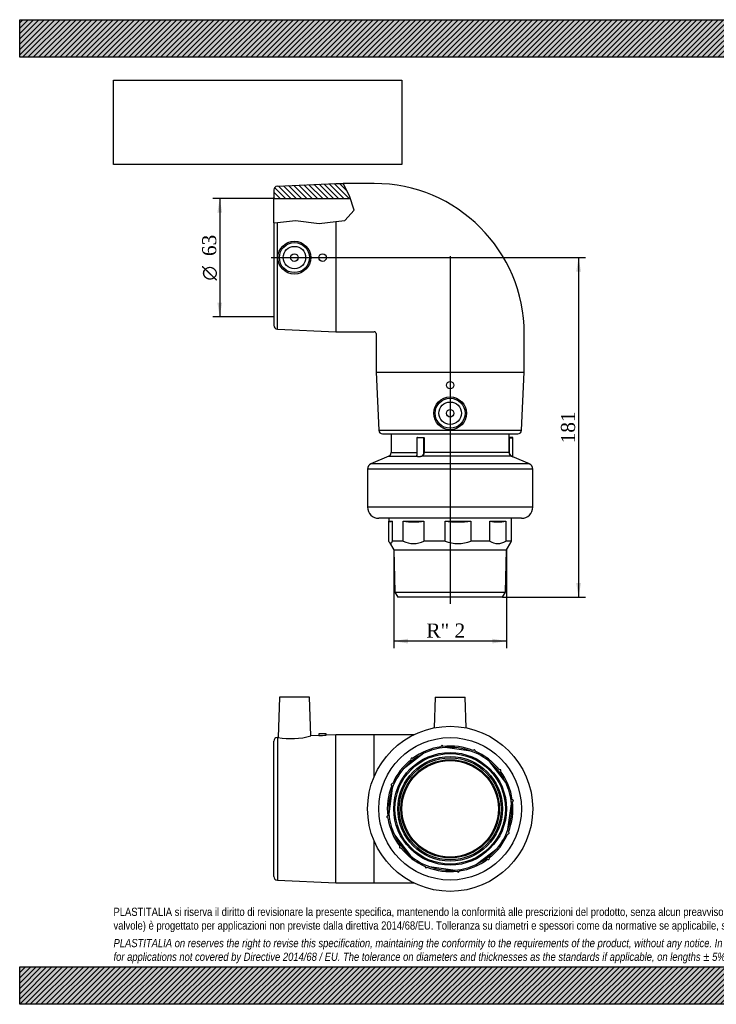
# Model space of a CAD drawing. Header units: millimetres. Extents: x 0 to 742, y 0 to 525.
# Tile 1 of 2: x 0 to 371, y 0 to 525. Entities that reach past the tile are written whole.
import ezdxf
from ezdxf.enums import TextEntityAlignment as Align
from ezdxf.lldxf.tags import DXFTag

# ---------------------------------------------------------------- set-up
doc = ezdxf.new("R2010")
doc.units = ezdxf.units.MM
doc.header["$LTSCALE"] = 2.5
for name, color, linetype in [('Default', 7, 'Continuous'), ('DV1_Default', 7, 'Continuous'), ('GE9P063C', 7, 'Continuous'), ('IOM063C', 7, 'Continuous'), ('PARTE_PE_063', 7, 'Continuous')]:
    doc.layers.add(name, color=color, linetype=linetype)
doc.styles.add('SEACAD_Solid_Edge_ANSI1_Symbols', font='semeca1.ttf')
doc.styles.add('SEACAD_Times_New_Roman', font='times.ttf')
tags = doc.linetypes.add('CENTER2', pattern=[28.575, 19.05, -3.175, 3.175, -3.175]).pattern_tags.tags
tags[10:11] = [DXFTag(74, 4), DXFTag(75, 0), DXFTag(340, '0'), DXFTag(46, 0.0), DXFTag(50, 0.0), DXFTag(44, 0.0), DXFTag(45, 0.0)]
tags[8:9] = [DXFTag(74, 4), DXFTag(75, 0), DXFTag(340, '0'), DXFTag(46, 0.0), DXFTag(50, 0.0), DXFTag(44, 0.0), DXFTag(45, 0.0)]
tags[6:7] = [DXFTag(74, 4), DXFTag(75, 0), DXFTag(340, '0'), DXFTag(46, 0.0), DXFTag(50, 0.0), DXFTag(44, 0.0), DXFTag(45, 0.0)]
tags[4:5] = [DXFTag(74, 4), DXFTag(75, 0), DXFTag(340, '0'), DXFTag(46, 0.0), DXFTag(50, 0.0), DXFTag(44, 0.0), DXFTag(45, 0.0)]
doc.dimstyles.new('ANSImm', dxfattribs={"dimtxt": 7.5, "dimasz": 7.5, "dimexe": 3.75, "dimexo": 0, "dimgap": 1.875, "dimtad": 1, "dimdsep": 46, "dimtxsty": 'SEACAD_Times_New_Roman', "dimblk1": '_SE_FILLED', "dimblk2": '_SE_FILLED', "dimsah": 1, "dimcen": 3.75, "dimazin": 0, "dimtfac": 0.85, "dimtdec": 3, "dimtofl": 0, "dimtmove": 0, "dimatfit": 3, "dimfxl": 1, "dimarcsym": 0})
picture_1 = doc.add_image_def('image1.jpg', size_in_pixel=(4302, 1260))

# ---------------------------------------------------------------- blocks, each defined once
blk = doc.blocks.new('SE')
at = {"layer": 'GE9P063C', "linetype": 'Continuous'}
h = blk.add_hatch(dxfattribs=at)
h.set_pattern_fill('LINE', scale=0.62992, angle=135, style=0)
edge = h.paths.add_edge_path()
edge.add_line((135.4, 429.64), (176.3, 429.64))
edge.add_line((176.3, 429.64), (175.83, 431.06))
edge.add_line((175.83, 431.06), (172.42, 437.64))
edge.add_line((172.42, 437.64), (168.4, 437.64))
edge.add_line((168.4, 437.64), (137.31, 436.23))
edge.add_arc((137.4, 434.23), 2, 92.6026, 180)
edge.add_line((135.4, 434.23), (135.4, 429.64))
at = {"layer": 'DV1_Default', "color": 7, "linetype": 'CENTER2'}
for p, q in [((134.04, 398.14), (230.06, 398.14)), ((229.4, 398.84), (229.4, 213.61))]:
    blk.add_line(p, q, dxfattribs=at)
at = {"layer": 'GE9P063C', "color": 7, "linetype": 'Continuous'}
for p, q in [((137.31, 436.23), (168.4, 437.64)), ((168.4, 437.64), (172.42, 437.64)), ((175.83, 431.06), (172.42, 437.64)), ((188.9, 437.64), (172.42, 437.64)), ((135.4, 434.23), (135.4, 429.64)), ((178.31, 423.51), (175.83, 431.06)), ((135.4, 416.68), (135.4, 429.64)), ((135.4, 429.64), (176.3, 429.64)), ((173.35, 417.96), (178.31, 423.51)), ((135.4, 416.68), (137.31, 416.89)), ((135.4, 416.68), (135.4, 362.05)), ((137.31, 416.89), (147.05, 417.96)), ((137.31, 360.05), (137.31, 416.89)), ((147.05, 417.96), (159.68, 416.27)), ((159.68, 416.27), (168.4, 417.35)), ((168.4, 417.35), (173.35, 417.96)), ((168.4, 417.35), (168.4, 358.64)), ((137.31, 360.05), (168.4, 358.64)), ((168.4, 358.64), (188.9, 358.64)), ((189.9, 357.64), (189.9, 337.14)), ((268.9, 337.14), (268.9, 357.64)), ((189.9, 337.14), (268.9, 337.14)), ((189.9, 337.14), (191.32, 306.05)), ((267.49, 306.05), (268.9, 337.14)), ((191.32, 306.05), (267.49, 306.05)), ((193.31, 304.14), (265.49, 304.14))]:
    blk.add_line(p, q, dxfattribs=at)
for centre, radius in [((146.39, 398.14), 8.75), ((146.4, 398.14), 8), ((146.4, 398.14), 6), ((146.4, 398.14), 2), ((161.4, 398.14), 2), ((229.4, 330.14), 2), ((229.4, 315.13), 8.75), ((229.4, 315.14), 8), ((229.4, 315.14), 6), ((229.4, 315.14), 2)]:
    blk.add_circle(centre, radius, dxfattribs=at)
for centre, radius, start, end in [((137.4, 434.23), 2, 92.6026, 180), ((188.9, 357.64), 80, 0, 90), ((137.4, 362.05), 2, 180, 267.3974), ((188.9, 357.64), 1, 0, 90), ((193.31, 306.14), 2, 182.6026, 270), ((265.49, 306.14), 2, 270, 357.3974)]:
    blk.add_arc(centre, radius, start, end, dxfattribs=at)
at = {"layer": 'IOM063C', "color": 7, "linetype": 'Continuous'}
for p, q in [((196.65, 259.14), (196.65, 257.64)), ((196.65, 257.64), (198.59, 257.64)), ((196.65, 257.64), (197.13, 257.37)), ((196.77, 246.97), (196.77, 257.58)), ((198.59, 257.64), (198.59, 246.97)), ((204.39, 246.97), (204.39, 257.64)), ((204.39, 257.64), (215.45, 257.64)), ((215.45, 257.64), (215.45, 246.97)), ((226.67, 246.97), (226.67, 257.64)), ((226.67, 257.64), (240.49, 257.64)), ((240.49, 257.64), (240.49, 246.97)), ((250.55, 246.97), (250.55, 257.64)), ((250.55, 257.64), (259.03, 257.64)), ((259.03, 257.64), (259.03, 246.97)), ((262.04, 246.97), (262.04, 257.64)), ((262.15, 257.64), (262.04, 257.64)), ((262.04, 257.58), (262.15, 257.64)), ((262.15, 257.64), (262.15, 259.14)), ((204.39, 246.97), (198.59, 246.97)), ((226.67, 246.97), (215.45, 246.97)), ((250.55, 246.97), (240.49, 246.97)), ((262.04, 246.97), (259.03, 246.97)), ((197.12, 246.15), (199.36, 242.28)), ((199.36, 242.28), (259.44, 242.28)), ((199.36, 242.28), (199.95, 219.78)), ((258.86, 219.78), (259.44, 242.28)), ((259.44, 242.28), (261.68, 246.15)), ((199.95, 219.78), (258.86, 219.78)), ((199.95, 219.78), (201.52, 217.14)), ((257.29, 217.14), (201.52, 217.14)), ((257.29, 217.14), (258.86, 219.78))]:
    blk.add_line(p, q, dxfattribs=at)
for centre, radius, start, end in [((209.92, 293.16), 35.95, 261.1538, 278.8462), ((233.58, 313.22), 56.01, 262.9138, 277.0862), ((254.79, 278.48), 21.27, 258.4949, 281.5051), ((209.92, 258.17), 12.49, 243.7289, 296.2711), ((233.58, 264.79), 19.11, 248.8051, 291.1949), ((254.79, 253.33), 7.64, 236.282, 303.718)]:
    blk.add_arc(centre, radius, start, end, dxfattribs=at)
for points in [[(198.59, 257.64), (198.1, 257.18), (197.61, 257.09), (197.13, 257.37)], [(261.68, 246.15), (261.8, 246.36), (261.92, 246.64), (262.04, 246.97)]]:
    blk.add_open_spline(points, degree=3, dxfattribs=at)
blk.add_open_spline([(198.59, 246.97), (198.44, 246.56), (198.29, 246.23), (197.99, 245.79), (197.83, 245.67), (197.52, 245.67), (197.37, 245.79), (197.06, 246.23), (196.91, 246.56), (196.77, 246.97)], degree=3, knots=[0, 0, 0, 0, 0.25, 0.25, 0.5, 0.5, 0.75, 0.75, 1, 1, 1, 1], dxfattribs=at)
at = {"layer": 'PARTE_PE_063', "color": 7, "linetype": 'Continuous'}
for p, q in [((197.9, 304.14), (197.9, 294.14)), ((215.37, 302.04), (211.68, 302.04)), ((211.68, 302.04), (211.68, 292.51)), ((211.78, 302.14), (215.27, 302.14)), ((212.04, 302.24), (215.32, 302.24)), ((215.37, 294.14), (215.37, 302.04)), ((215.5, 302.04), (215.37, 302.04)), ((215.5, 302.04), (215.5, 294.14)), ((260.83, 294.14), (260.83, 302.04)), ((260.93, 302.04), (260.83, 302.04)), ((260.85, 302.24), (260.9, 302.24)), ((260.9, 302.24), (260.9, 304.14)), ((260.93, 302.04), (262.84, 302.04)), ((260.93, 302.04), (260.93, 294.14)), ((262.74, 302.14), (260.95, 302.14)), ((262.84, 292.05), (262.84, 302.04)), ((197.9, 294.14), (211.68, 294.14)), ((215.5, 294.14), (215.37, 294.14)), ((260.83, 294.14), (215.5, 294.14)), ((260.93, 294.14), (260.83, 294.14)), ((196.71, 292.31), (187.2, 288.14)), ((196.71, 292.31), (211.62, 292.31)), ((262.06, 292.31), (214.53, 292.31)), ((271.61, 288.14), (262.9, 291.96)), ((273.4, 285.39), (185.4, 285.39)), ((185.4, 285.39), (185.4, 265.14)), ((271.61, 288.14), (187.2, 288.14)), ((273.4, 265.14), (273.4, 285.39)), ((273.4, 265.14), (185.4, 265.14)), ((267.4, 259.14), (191.4, 259.14))]:
    blk.add_line(p, q, dxfattribs=at)
for centre, radius, start, end in [((211.78, 302.04), 0.1, 90, 180), ((215.27, 302.04), 0.0979, 358.763, 88.9338), ((215.31, 302.05), 0.191, 357.1335, 86.768), ((261.65, 302.09), 0.819, 169.345, 183.3974), ((261, 302.24), 0.1, 180, 270), ((262.74, 302.04), 0.1, 0, 90), ((195.9, 294.14), 2, 293.6735, 0), ((262.82, 294.14), 1.98, 179.9836, 247.489), ((262.81, 294.12), 1.88, 179.3053, 245.6761), ((303.68, 391.2), 107.29, 247.1716, 247.6589), ((262.94, 292.05), 0.1, 179.8466, 247.6591), ((188.4, 285.39), 3, 113.6735, 180), ((270.4, 285.39), 3, 0, 66.3265), ((191.4, 265.14), 6, 180, 270), ((267.4, 265.14), 6, 270, 0)]:
    blk.add_arc(centre, radius, start, end, dxfattribs=at)
for centre, major_axis, ratio, start_param, end_param in [((211.99, 302.24), (0, -0.1), 0.551087, 0, 1.570796), ((215.27, 302.24), (0, -0.1), 0.447109, 0, 1.570796), ((260.95, 302.24), (0, -0.1), 0.998196, 4.712389, 6.05273), ((260.95, 302.24), (0, -0.1), 0.998196, 6.05273, 6.283185), ((211.6, 292.4), (-0.0944, -0.0331), 0.940952, 1.473998, 2.785264), ((214.51, 292.4), (0.0344, -0.0939), 0.373563, 4.576178, 5.887443), ((262.1, 292.4), (-0.0388, -0.0922), 0.567388, 4.946865, 6.258131)]:
    blk.add_ellipse(centre, major_axis=major_axis, ratio=ratio, start_param=start_param, end_param=end_param, dxfattribs=at)
for points, knots in [([(212.04, 302.24), (212, 302.24), (211.96, 302.22), (211.92, 302.17), (211.91, 302.16), (211.9, 302.14)], [0, 0, 0, 0, 0.5, 0.5, 0.6624819, 0.6624819, 0.6624819, 0.6624819]), ([(260.93, 302.04), (260.93, 302.05), (260.93, 302.06), (260.93, 302.07), (260.93, 302.08), (260.93, 302.09), (260.93, 302.1), (260.93, 302.11), (260.93, 302.12), (260.94, 302.13), (260.94, 302.13), (260.94, 302.14), (260.94, 302.14), (260.94, 302.14), (260.94, 302.14), (260.95, 302.14)], [0, 0, 0, 0, 0.211455, 0.211455, 0.211455, 0.423583, 0.423583, 0.423583, 0.637458, 0.637458, 0.637458, 0.853853, 0.853853, 0.853853, 1, 1, 1, 1]), ([(214.47, 292.4), (214.8, 292.53), (215.04, 292.76), (215.32, 293.39), (215.37, 293.76), (215.37, 294.14)], [0, 0, 0, 0, 0.5, 0.5, 1, 1, 1, 1]), ([(215.5, 294.14), (215.5, 293.74), (215.44, 293.34), (215.13, 292.68), (214.88, 292.44), (214.53, 292.31)], [0, 0, 0, 0, 0.5, 0.5, 1, 1, 1, 1]), ([(214.53, 292.31), (214.24, 292.2), (213.92, 292.11), (213.27, 291.99), (212.94, 291.96), (212.37, 291.96), (212.12, 291.99), (211.77, 292.11), (211.66, 292.2), (211.62, 292.31)], [0, 0, 0, 0, 0.25, 0.25, 0.5, 0.5, 0.75, 0.75, 1, 1, 1, 1]), ([(211.7, 292.4), (211.73, 292.29), (211.84, 292.21), (212.17, 292.08), (212.41, 292.05), (212.96, 292.05), (213.27, 292.08), (213.89, 292.21), (214.2, 292.29), (214.47, 292.4)], [0, 0, 0, 0, 0.25, 0.25, 0.5, 0.5, 0.75, 0.75, 1, 1, 1, 1]), ([(262.04, 292.4), (262.28, 292.29), (262.48, 292.21), (262.76, 292.08), (262.84, 292.05), (262.84, 292.05), (262.84, 292.05), (262.84, 292.05)], [0, 0, 0, 0, 0.25, 0.25, 0.5, 0.5, 0.5007124, 0.5007124, 0.5007124, 0.5007124])]:
    blk.add_open_spline(points, degree=3, knots=knots, dxfattribs=at)
for points in [[(211.62, 292.31), (211.59, 292.41), (211.63, 292.58), (211.68, 292.8)], [(211.68, 292.5), (211.69, 292.46), (211.69, 292.43), (211.7, 292.4)]]:
    blk.add_open_spline(points, degree=3, dxfattribs=at)
blk = doc.blocks.new('SE2')
at = {"layer": 'GE9P063C', "color": 7, "linetype": 'Continuous'}
for p, q in [((138.4, 163.73), (137.66, 142.34)), ((154.4, 163.73), (138.4, 163.73)), ((155.12, 143.13), (154.4, 163.73)), ((221.4, 163.73), (220.83, 147.39)), ((221.4, 163.73), (237.4, 163.73)), ((237.97, 147.39), (237.4, 163.73)), ((137.66, 142.34), (137.31, 142.32)), ((137.31, 142.32), (137.31, 66.15)), ((159.43, 143.33), (155.1, 143.13)), ((163.4, 144.23), (159.4, 144.23)), ((159.4, 144.23), (159.4, 143.32)), ((168.4, 143.73), (163.38, 143.51)), ((163.4, 143.5), (163.4, 144.23)), ((168.4, 64.73), (168.4, 143.73)), ((188.9, 143.73), (168.4, 143.73)), ((188.9, 121.43), (188.9, 143.73)), ((210.02, 143.73), (188.9, 143.73)), ((135.4, 68.14), (135.4, 140.32)), ((188.9, 64.73), (188.9, 87.04)), ((137.31, 66.15), (168.4, 64.73)), ((168.4, 64.73), (188.9, 64.73)), ((188.9, 64.73), (210.02, 64.73))]:
    blk.add_line(p, q, dxfattribs=at)
for centre, radius, start, end in [((137.4, 140.32), 2, 92.6026, 180), ((144.7, 179.99), 38.31, 259.4102, 285.795), ((159.62, 182.63), 39.3, 269.6828, 275.5224), ((137.4, 68.14), 2, 180, 267.3974)]:
    blk.add_arc(centre, radius, start, end, dxfattribs=at)
at = {"layer": 'IOM063C', "color": 7, "linetype": 'Continuous'}
for p, q in [((224.53, 137.38), (224.53, 137.38)), ((225.53, 137.51), (225.53, 137.51)), ((240.49, 135.05), (226.67, 136.87)), ((215.45, 133.86), (204.39, 125.38)), ((241.76, 135.37), (241.76, 135.37)), ((242.68, 134.99), (242.68, 134.99)), ((208.61, 130.51), (208.61, 130.51)), ((209.41, 131.11), (209.41, 131.11)), ((259.03, 118.19), (250.55, 129.24)), ((255.67, 125.02), (255.67, 125.02)), ((256.28, 124.23), (256.28, 124.23)), ((198.26, 116.59), (198.26, 116.59)), ((198.65, 117.51), (198.65, 117.51)), ((198.59, 115.32), (196.77, 101.5)), ((260.22, 93.15), (262.04, 106.97)), ((262.55, 109.1), (262.55, 109.1)), ((262.68, 108.11), (262.68, 108.11)), ((196.13, 100.36), (196.13, 100.36)), ((199.77, 90.28), (208.26, 79.22)), ((260.16, 90.95), (260.16, 90.95)), ((202.52, 84.24), (202.52, 84.24)), ((243.35, 74.6), (254.41, 83.09)), ((249.4, 77.35), (249.4, 77.35)), ((216.12, 73.48), (216.12, 73.48)), ((218.32, 73.42), (232.13, 71.6)), ((233.28, 70.96), (233.28, 70.96))]:
    blk.add_line(p, q, dxfattribs=at)
for radius in [30.04, 29.45, 27.88, 27.2, 26.2]:
    blk.add_circle((229.4, 104.23), radius, dxfattribs=at)
for radius, start, end in [(33.5, 98.3551, 126.6449), (32.75, 94.7856, 115.2144), (33.5, 68.3551, 96.6449), (32.75, 70.2144, 94.7856), (32.75, 115.2144, 139.7856), (32.75, 49.7856, 70.2144), (33.5, 38.3551, 66.6449), (33.5, 128.3551, 156.6449), (32.75, 25.2144, 49.7856), (32.75, 139.7856, 160.2144), (33.5, 8.3551, 36.6449), (33.5, 158.3551, 186.6449), (32.75, 4.7856, 25.2144), (32.75, 160.2144, 184.7856), (32.75, 340.2144, 4.7856), (33.5, 338.3551, 6.6449), (32.75, 184.7856, 205.2144), (33.5, 188.3551, 216.6449), (32.75, 205.2144, 229.7856), (33.5, 308.3551, 336.6449), (32.75, 319.7856, 340.2144), (33.5, 218.3551, 246.6449), (32.75, 229.7856, 250.2144), (32.75, 295.2144, 319.7856), (32.75, 274.7856, 295.2144), (33.5, 278.3551, 306.6449), (33.5, 248.3551, 276.6449), (32.75, 250.2144, 274.7856)]:
    blk.add_arc((229.4, 104.23), radius, start, end, dxfattribs=at)
for centre, major_axis in [((225.03, 137.45), (0.065, -0.496)), ((209.01, 130.81), (0.304, -0.397)), ((242.22, 135.18), (-0.191, -0.462)), ((255.98, 124.63), (-0.397, -0.304)), ((198.45, 117.05), (0.462, -0.191)), ((262.61, 108.61), (-0.496, -0.065)), ((196.19, 99.86), (0.496, 0.065)), ((260.35, 91.41), (-0.462, 0.191)), ((202.83, 83.84), (0.397, 0.304)), ((249.8, 77.66), (-0.304, 0.397)), ((216.58, 73.28), (0.191, 0.462)), ((233.77, 71.02), (-0.065, 0.496))]:
    blk.add_ellipse(centre, major_axis=major_axis, ratio=0.999848, start_param=1.570708, end_param=4.712477, dxfattribs=at)
at = {"layer": 'PARTE_PE_063', "color": 7, "linetype": 'Continuous'}
for radius in [44, 38, 25.7]:
    blk.add_circle((229.4, 104.23), radius, dxfattribs=at)
for start, end in [(98.3551, 126.6449), (68.3551, 96.6449), (38.3551, 66.6449), (128.3551, 156.6449), (8.3551, 36.6449), (158.3551, 186.6449), (338.3551, 6.6449), (188.3551, 216.6449), (308.3551, 336.6449), (218.3551, 246.6449), (278.3551, 306.6449), (248.3551, 276.6449)]:
    blk.add_arc((229.4, 104.23), 33.5, start, end, dxfattribs=at)
for centre, major_axis in [((225.03, 137.45), (0.065, -0.496)), ((209.01, 130.81), (0.304, -0.397)), ((242.22, 135.18), (-0.191, -0.462)), ((255.98, 124.63), (-0.397, -0.304)), ((198.45, 117.05), (0.462, -0.191)), ((262.61, 108.61), (-0.496, -0.065)), ((196.19, 99.86), (0.496, 0.065)), ((260.35, 91.41), (-0.462, 0.191)), ((202.83, 83.84), (0.397, 0.304)), ((249.8, 77.66), (-0.304, 0.397)), ((216.58, 73.28), (0.191, 0.462)), ((233.77, 71.02), (-0.065, 0.496))]:
    blk.add_ellipse(centre, major_axis=major_axis, ratio=0.999848, start_param=1.570708, end_param=4.712477, dxfattribs=at)
blk = doc.blocks.new('GDimGGroup')
at = {"layer": 'Default', "linetype": 'Continuous'}
for points in [[(105.36, 422.14), (107.86, 422.14), (106.61, 429.64)], [(105.36, 374.14), (106.61, 366.64), (107.86, 374.14)]]:
    blk.add_hatch(color=7, dxfattribs=at).paths.add_polyline_path(points)
at = {"layer": 'Default', "color": 7, "linetype": 'Continuous'}
for p, q in [((135.4, 429.64), (102.86, 429.64)), ((106.61, 429.64), (106.61, 366.64)), ((135.4, 366.64), (102.86, 366.64))]:
    blk.add_line(p, q, dxfattribs=at)
for s, style, p in [('63', 'SEACAD_Times_New_Roman', (97.23, 398.98)), ('O', 'SEACAD_Solid_Edge_ANSI1_Symbols', (97.23, 385.93))]:
    blk.add_text(s, height=7.5, rotation=90, dxfattribs=dict(at, style=style)).set_placement(p, align=Align.TOP_LEFT)
blk = doc.blocks.new('GDimGGroup1')
at = {"layer": 'Default', "linetype": 'Continuous'}
for points in [[(206.86, 192.41), (206.86, 194.91), (199.36, 193.66)], [(251.94, 192.41), (259.44, 193.66), (251.94, 194.91)]]:
    blk.add_hatch(color=7, dxfattribs=at).paths.add_polyline_path(points)
at = {"layer": 'Default', "color": 7, "linetype": 'Continuous'}
for p, q in [((199.36, 242.28), (199.36, 189.91)), ((259.44, 242.28), (259.44, 189.91)), ((259.44, 193.66), (199.36, 193.66))]:
    blk.add_line(p, q, dxfattribs=at)
at = {"layer": 'Default', "color": 7, "linetype": 'Continuous', "style": 'SEACAD_Times_New_Roman'}
blk.add_text('R" 2', height=7.5, dxfattribs=at).set_placement((216.74, 203.04), align=Align.TOP_LEFT)
blk = doc.blocks.new('DMBLK28')
at = {"layer": 'Default', "linetype": 'Continuous'}
for points in [[(299.11, 390.64), (297.86, 398.14), (296.61, 390.64)], [(299.11, 224.64), (296.61, 224.64), (297.86, 217.14)]]:
    blk.add_hatch(color=7, dxfattribs=at).paths.add_polyline_path(points)
at = {"layer": 'Default', "color": 7, "linetype": 'Continuous'}
for p, q in [((229.4, 398.14), (301.61, 398.14)), ((297.86, 398.14), (297.86, 217.14)), ((257.29, 217.14), (301.61, 217.14))]:
    blk.add_line(p, q, dxfattribs=at)
at = {"layer": 'Default', "color": 7, "linetype": 'Continuous', "style": 'SEACAD_Times_New_Roman'}
blk.add_text('181', height=7.5, rotation=90, dxfattribs=at).set_placement((288.48, 299.11), align=Align.TOP_LEFT)
blk = doc.blocks.new('_SE_FILLED')
at = {"color": 0}
blk.add_line((0, 0), (-1, 0), dxfattribs=at)
blk.add_solid([(0, 0), (-1, -0.1665), (-1, 0.1665), (0, 0)], dxfattribs=at)

msp = doc.modelspace()

# ---------------------------------------------------------------- hatches: boundary and pattern name
at = {"layer": 'Default', "linetype": 'Continuous'}
h = msp.add_hatch(dxfattribs=at)
h.set_pattern_fill('LINE', scale=0.62992, angle=45, style=0)
h.paths.add_polyline_path([(742.5, 505), (742.5, 525), (0, 525), (0, 505)])
for points in [[(742.5, 505), (742.5, 525), (0, 525), (0, 505)], [(742.5, 0), (742.5, 20), (0, 20), (0, 0)]]:
    msp.add_hatch(color=7, dxfattribs=at).paths.add_polyline_path(points)
h = msp.add_hatch(dxfattribs=at)
h.set_pattern_fill('LINE', scale=0.62992, angle=45, style=0)
h.paths.add_polyline_path([(742.5, 0), (742.5, 20), (0, 20), (0, 0)])

# ---------------------------------------------------------------- linework, layer by layer
at = {"layer": 'Default', "color": 7, "linetype": 'Continuous'}
for p, q in [((0, 525), (742.5, 525)), ((0, 505), (0, 525)), ((742.5, 505), (0, 505)), ((0, 20), (742.5, 20)), ((0, 0), (0, 20)), ((742.5, 0), (0, 0))]:
    msp.add_line(p, q, dxfattribs=at)

# ---------------------------------------------------------------- block references
at = {"layer": 'Default'}
for name in ['SE', 'GDimGGroup', 'GDimGGroup1', 'SE2']:
    msp.add_blockref(name, (0, 0), dxfattribs=at)

# ---------------------------------------------------------------- texts
at = {"layer": 'Default', "insert": (50, 51.506), "char_height": 4.375, "width": 642.5, "attachment_point": 1}
msp.add_mtext("{\\fArial Narrow|b0||i0||c0|p34;\\C7;\\H4.375;\\W1.;PLASTITALIA si riserva il diritto di revisionare la presente specifica, mantenendo la conformità alle prescrizioni del prodotto, senza alcun preavviso. In caso di assegnazione d'ordine si riserva di compiere una più dettagliata analisi tecnico/qualitativa. Il presente prodotto (ad esclusione delle \\P}{\\fArial Narrow|b0||i0||c0|p34;\\C7;\\H4.375;\\W1.;valvole) è progettato per applicazioni non previste dalla direttiva 2014/68/EU. Tolleranza su diametri e spessori come da normative se applicabile, su lunghezze ±5%, su angoli ±2°, se non diversamente specificato.\\P}{\\fArial Narrow|b0||i0||c0|p34;\\C7;\\H1.25;\\W1.;   \\P}{\\fArial Narrow|b0||i1||c0|p34;\\C7;\\H4.375;\\W1.;PLASTITALIA on reserves the right to revise this specification, maintaining the conformity to the requirements of the product, without any notice. In case of assignation of order on will reserve to make a more detailed analysis technical/qualitative. This product (excluding valves) is designed \\P}{\\fArial Narrow|b0||i1||c0|p34;\\C7;\\H4.375;\\W1.;for applications not covered by Directive 2014/68 / EU. The tolerance on diameters and thicknesses as the standards if applicable, on lengths ± 5%, on angles ± 2 °, unless otherwise indicated.\\P}", dxfattribs=at)

# ---------------------------------------------------------------- dimensions: what is measured, and where the dimension line sits
at = {"layer": 'Default', "color": 7, "linetype": 'Continuous'}
dim = msp.add_linear_dim(base=(297.859, 217.141), p1=(229.403, 398.141), p2=(257.286, 217.141), angle=90, text='\\A1;<>', dimstyle='ANSImm', dxfattribs=at)
dim.commit()
dim.dimension.update_dxf_attribs({"geometry": 'DMBLK28', "text_midpoint": (297.859, 307.641), "dimtype": 160})

# ---------------------------------------------------------------- pictures from other files: only their frames are drawn
image = msp.add_image(picture_1, insert=(50, 447.758), size_in_units=(153.643, 45))
image.dxf.flags = 7

doc.saveas('drawing.dxf')
